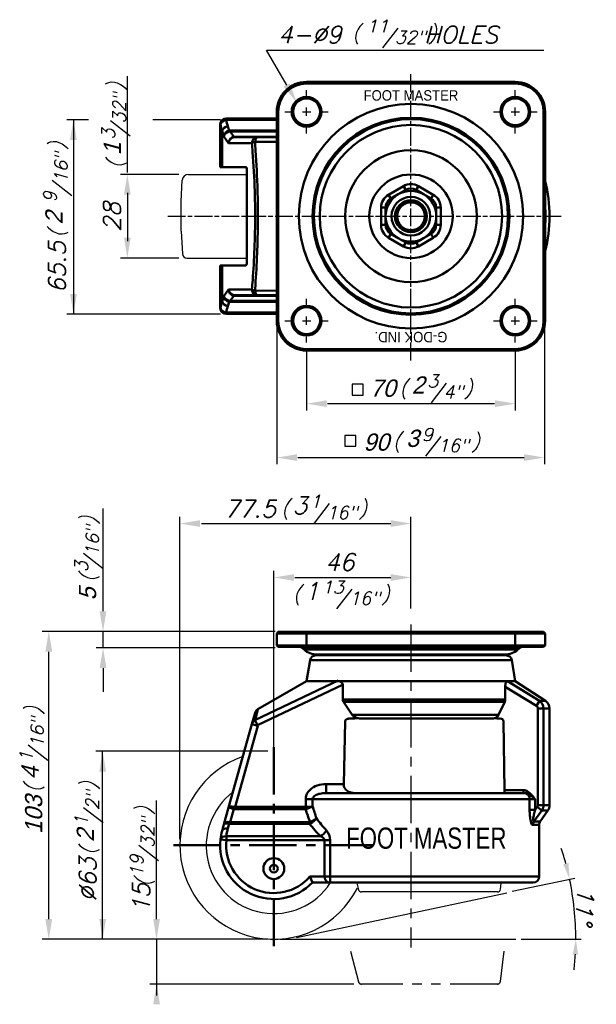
# Model space of a CAD drawing. Header units: millimetres. Extents: x 44 to 238, y 42 to 372.
import ezdxf
from ezdxf.enums import TextEntityAlignment as Align

# ---------------------------------------------------------------- set-up
doc = ezdxf.new("R2010")
doc.units = ezdxf.units.MM
doc.header["$LTSCALE"] = 0.5
for name, pattern in [('AM_ISO08W050', [18, 12, -1.5, 3, -1.5]), ('CENTER', [50.8, 31.75, -6.35, 6.35, -6.35]), ('PHANTOM2', [31.75, 15.875, -3.175, 3.175, -3.175, 3.175, -3.175])]:
    doc.linetypes.add(name, pattern=pattern)
doc.layers.get('0').update_dxf_attribs({"color": 3})
for name, color, linetype, lineweight in [('1', 1, 'CENTER', 50), ('AM_7', 1, 'AM_ISO08W050', 25), ('AM_VIS', 3, 'Continuous', 50)]:
    doc.layers.add(name, color=color, linetype=linetype, lineweight=lineweight)
for name, color, linetype in [('3', 3, 'Continuous'), ('CUSHION', 3, 'Continuous'), ('PLATE', 3, 'Continuous'), ('WHEEL', 3, 'Continuous')]:
    doc.layers.add(name, color=color, linetype=linetype)
doc.styles.add('GDD', font='romans.shx', dxfattribs={"oblique": 15, "height": 2})
doc.styles.add('제품글씨용', font='swisse.ttf')

msp = doc.modelspace()

# ---------------------------------------------------------------- linework, layer by layer
at = {"color": 1}
for p, q in [((127.15, 362.26), (220.17, 362.26)), ((133.94, 350.53), (127.15, 362.26)), ((80.48, 321.24), (80.48, 353.5)), ((67.45, 338.89), (60.14, 338.89)), ((62.4, 338.89), (62.4, 273.76)), ((111.7, 338.89), (89, 338.89)), ((97.74, 320.56), (78.22, 320.56)), ((80.48, 314.46), (80.48, 298.19)), ((97.74, 292.56), (78.22, 292.56)), ((111.7, 273.76), (60.14, 273.76)), ((130.6, 269.51), (130.6, 223.42)), ((220.34, 269.51), (220.34, 223.42)), ((140.6, 261.71), (140.6, 241.49)), ((210.6, 261.71), (210.6, 241.49)), ((147.58, 243.75), (203.62, 243.75)), ((137.64, 225.68), (213.56, 225.68)), ((72.32, 174.19), (72.32, 208.6)), ((98.1, 97.8), (98.1, 205.82)), ((175.6, 175.06), (175.6, 205.82)), ((175.6, 175.06), (175.6, 205.82)), ((105.33, 203.56), (168.82, 203.56)), ((129.6, 116.47), (129.6, 187.74)), ((136.65, 185.49), (168.82, 185.49)), ((175.6, 175.06), (175.6, 187.74)), ((130.1, 167.41), (51.87, 167.41)), ((130.1, 167.41), (70.06, 167.41)), ((72.32, 161.91), (72.32, 167.41)), ((130.1, 161.91), (70.06, 161.91)), ((54.13, 71), (54.13, 160.63)), ((72.32, 155.13), (72.32, 147.17)), ((127.61, 127.23), (69.94, 127.23)), ((72.2, 64.41), (72.2, 127.23)), ((90.28, 71), (90.28, 110.71)), ((209.54, 80.33), (230.55, 84.76)), ((137.24, 64.89), (207.8, 79.78)), ((127.61, 64.23), (51.87, 64.23)), ((127.61, 64.23), (69.94, 64.23)), ((127.61, 64.23), (88.02, 64.23)), ((90.28, 64.04), (90.28, 45.35)), ((131.6, 64.23), (210.82, 64.23)), ((212.6, 64.23), (232.67, 64.23)), ((156.48, 49.23), (88.02, 49.23))]:
    msp.add_line(p, q, dxfattribs=at)
for p, q in [((100.91, 320.56), (120.56, 320.56)), ((100.43, 292.56), (120.56, 292.56))]:
    msp.add_line(p, q)
at = {"color": 4}
for points in [[(155.9, 246.65), (159.52, 246.65), (159.52, 250.26), (155.9, 250.26)], [(153.48, 229.51), (157.09, 229.51), (157.09, 233.12), (153.48, 233.12)]]:
    msp.add_lwpolyline(points, close=True, dxfattribs=at)
for centre, radius, start, end in [((100.91, 318.56), 2, 90, 177.1376), ((100.43, 294.06), 1.5, 182.8624, 270), ((129.6, 95.73), 31.5, 109.2163, 332.9777)]:
    msp.add_arc(centre, radius, start, end)
at = {"color": 1}
for centre, start, end in [((134.06, 64.41), 15.0678, 18.2226), ((134.06, 64.41), 359.8914, 11.9131), ((134.06, 64.59), 353.6905, 356.8452)]:
    msp.add_arc(centre, 96.83, start, end, dxfattribs=at)
for points in [[(134.92, 351.09), (132.96, 349.96), (137.33, 344.66)], [(61.27, 332.11), (63.53, 332.11), (62.4, 338.89)], [(79.35, 313.79), (81.61, 313.79), (80.48, 320.56)], [(79.35, 299.34), (81.61, 299.34), (80.48, 292.56)], [(61.27, 280.54), (63.53, 280.54), (62.4, 273.76)], [(147.38, 244.88), (147.38, 242.62), (140.6, 243.75)], [(203.82, 244.88), (203.82, 242.62), (210.6, 243.75)], [(137.38, 226.81), (137.38, 224.55), (130.6, 225.68)], [(213.56, 226.81), (213.56, 224.55), (220.34, 225.68)], [(104.88, 204.69), (104.88, 202.43), (98.1, 203.56)], [(168.82, 204.69), (168.82, 202.43), (175.6, 203.56)], [(136.38, 186.61), (136.38, 184.36), (129.6, 185.49)], [(168.82, 186.61), (168.82, 184.36), (175.6, 185.49)], [(71.19, 174.19), (73.45, 174.19), (72.32, 167.41)], [(53, 160.63), (55.26, 160.63), (54.13, 167.41)], [(71.19, 155.13), (73.45, 155.13), (72.32, 161.91)], [(71.07, 120.45), (73.33, 120.45), (72.2, 127.23)], [(228.43, 89.79), (226.7, 89.37), (228.81, 84.4)], [(53, 71), (55.26, 71), (54.13, 64.23)], [(71.07, 71), (73.33, 71), (72.2, 64.23)], [(89.15, 71), (91.41, 71), (90.28, 64.23)], [(229.86, 59.11), (231.64, 59.06), (230.9, 64.41)], [(89.15, 42.45), (91.41, 42.45), (90.28, 49.23)]]:
    msp.add_solid(points, dxfattribs=at)
at = {"layer": '1', "linetype": 'CENTER'}
for p, q in [((129.6, 61.97), (129.6, 129.48)), ((95.98, 95.73), (163.22, 95.73))]:
    msp.add_line(p, q, dxfattribs=at)
at = {"layer": '3', "color": 1, "linetype": 'CENTER'}
msp.add_line((175.6, 169.78), (175.6, 61.49), dxfattribs=at)
at = {"layer": 'AM_7'}
for p, q in [((175.6, 258.19), (175.6, 354.94)), ((140.6, 346.92), (140.6, 348.86)), ((210.6, 346.92), (210.6, 348.86)), ((133.31, 341.56), (135.24, 341.56)), ((139.2, 341.56), (142, 341.56)), ((140.6, 340.17), (140.6, 342.96)), ((145.96, 341.56), (147.89, 341.56)), ((203.31, 341.56), (205.24, 341.56)), ((209.2, 341.56), (212, 341.56)), ((210.6, 340.17), (210.6, 342.96)), ((215.96, 341.56), (217.89, 341.56)), ((140.6, 334.27), (140.6, 336.2)), ((210.6, 334.27), (210.6, 336.2)), ((94.01, 306.56), (226.7, 306.56)), ((140.6, 276.92), (140.6, 278.86)), ((210.6, 276.92), (210.6, 278.86)), ((133.31, 271.56), (135.24, 271.56)), ((139.2, 271.56), (142, 271.56)), ((140.6, 270.17), (140.6, 272.96)), ((145.96, 271.56), (147.89, 271.56)), ((203.31, 271.56), (205.24, 271.56)), ((209.2, 271.56), (212, 271.56)), ((210.6, 270.17), (210.6, 272.96)), ((215.96, 271.56), (217.89, 271.56)), ((140.6, 264.27), (140.6, 266.2)), ((210.6, 264.27), (210.6, 266.2))]:
    msp.add_line(p, q, dxfattribs=at)
at = {"layer": 'AM_VIS'}
for p, q in [((140.6, 351.06), (140.6, 351.56)), ((210.6, 351.56), (140.6, 351.56)), ((140.6, 351.06), (210.6, 351.06)), ((210.6, 351.06), (210.6, 351.56)), ((131.1, 341.56), (130.6, 341.56)), ((130.6, 341.56), (130.6, 271.56)), ((131.1, 271.56), (131.1, 341.56)), ((220.1, 341.56), (220.6, 341.56)), ((220.1, 341.56), (220.1, 271.56)), ((220.6, 271.56), (220.6, 341.56)), ((111.6, 337.31), (111.71, 337.31)), ((111.6, 337.31), (111.6, 323.06)), ((113.7, 339.31), (113.6, 339.31)), ((113.7, 339.31), (113.7, 338.84)), ((113.7, 339.31), (130.6, 339.31)), ((130.6, 338.84), (113.7, 338.84)), ((114.19, 336.67), (114.66, 335.25)), ((112.27, 335.15), (112.27, 323.06)), ((112.87, 333.33), (112.27, 335.15)), ((114.45, 331.06), (112.87, 333.33)), ((114.96, 334.94), (114.96, 335.28)), ((114.96, 335.28), (130.6, 335.28)), ((114.96, 334.94), (116.19, 333.19)), ((130.6, 334.94), (114.96, 334.94)), ((122.27, 331.06), (114.45, 331.06)), ((116.59, 333.06), (116.59, 333.21)), ((116.59, 333.21), (130.6, 333.21)), ((116.59, 333.06), (124.2, 333.06)), ((130.6, 331.55), (123.3, 331.48)), ((130.6, 333.06), (124.2, 333.06)), ((111.6, 323.06), (112.27, 323.06)), ((120.28, 323.06), (112.27, 323.06)), ((120.56, 322.06), (120.56, 291.06)), ((173.1, 316.67), (168.1, 313.78)), ((168.1, 313.78), (168.85, 312.48)), ((168.85, 312.48), (171.35, 313.93)), ((171.35, 313.93), (173.85, 315.37)), ((173.1, 316.67), (173.85, 315.37)), ((177.35, 315.37), (178.1, 316.67)), ((177.35, 315.37), (179.85, 313.93)), ((183.1, 313.78), (178.1, 316.67)), ((179.85, 313.93), (182.35, 312.48)), ((182.35, 312.48), (183.1, 313.78)), ((165.6, 309.45), (165.6, 303.68)), ((165.6, 309.45), (167.1, 309.45)), ((167.1, 306.56), (167.1, 309.45)), ((184.1, 309.45), (184.1, 306.56)), ((184.1, 309.45), (185.6, 309.45)), ((185.6, 303.68), (185.6, 309.45)), ((165.6, 303.68), (167.1, 303.68)), ((167.1, 303.68), (167.1, 306.56)), ((184.1, 306.56), (184.1, 303.68)), ((184.1, 303.68), (185.6, 303.68)), ((168.1, 299.35), (168.85, 300.65)), ((171.35, 299.2), (168.85, 300.65)), ((182.35, 300.65), (179.85, 299.2)), ((182.35, 300.65), (183.1, 299.35)), ((168.1, 299.35), (173.1, 296.46)), ((173.85, 297.76), (171.35, 299.2)), ((173.1, 296.46), (173.85, 297.76)), ((179.85, 299.2), (177.35, 297.76)), ((177.35, 297.76), (178.1, 296.46)), ((178.1, 296.46), (183.1, 299.35)), ((112.27, 290.06), (111.6, 290.06)), ((111.6, 290.06), (111.6, 275.81)), ((112.27, 290.06), (120.28, 290.06)), ((112.27, 290.06), (112.27, 277.98)), ((112.87, 279.8), (114.45, 282.06)), ((114.45, 282.06), (122.27, 282.06)), ((130.6, 281.58), (123.3, 281.65)), ((112.27, 277.98), (112.87, 279.8)), ((114.66, 277.88), (114.19, 276.46)), ((116.19, 279.94), (114.96, 278.19)), ((114.96, 278.19), (130.6, 278.19)), ((114.96, 277.85), (114.96, 278.19)), ((130.6, 277.85), (114.96, 277.85)), ((124.2, 280.06), (116.59, 280.06)), ((116.59, 279.92), (116.59, 280.06)), ((130.6, 279.92), (116.59, 279.92)), ((130.6, 280.06), (124.2, 280.06)), ((111.71, 275.81), (111.6, 275.81)), ((113.7, 274.29), (130.6, 274.29)), ((113.7, 274.29), (113.7, 273.81)), ((113.6, 273.81), (113.7, 273.81)), ((130.6, 273.81), (113.7, 273.81)), ((130.6, 271.56), (131.1, 271.56)), ((220.6, 271.56), (220.1, 271.56)), ((140.6, 261.56), (140.6, 262.06)), ((210.6, 262.06), (140.6, 262.06)), ((140.6, 261.56), (210.6, 261.56)), ((210.6, 261.56), (210.6, 262.06)), ((130.6, 166.73), (131.1, 167.23)), ((130.6, 166.73), (130.6, 162.73)), ((140.6, 166.73), (130.6, 166.73)), ((131.1, 167.23), (140.6, 167.23)), ((140.6, 166.73), (140.6, 167.23)), ((210.6, 167.23), (140.6, 167.23)), ((140.6, 162.73), (140.6, 166.73)), ((140.6, 166.73), (210.6, 166.73)), ((210.6, 166.73), (210.6, 167.23)), ((210.6, 167.23), (220.1, 167.23)), ((210.6, 166.73), (210.6, 162.73)), ((220.6, 166.73), (210.6, 166.73)), ((220.6, 166.73), (220.1, 167.23)), ((220.6, 162.73), (220.6, 166.73)), ((131.1, 162.23), (130.6, 162.73)), ((130.6, 162.73), (140.6, 162.73)), ((140.6, 162.23), (131.1, 162.23)), ((139.78, 161.31), (139.29, 161.73)), ((211.91, 161.73), (139.29, 161.73)), ((210.6, 162.73), (140.6, 162.73)), ((140.6, 162.23), (140.6, 162.73)), ((140.6, 162.23), (210.6, 162.23)), ((210.6, 162.23), (210.6, 162.73)), ((210.6, 162.73), (220.6, 162.73)), ((220.1, 162.23), (210.6, 162.23)), ((211.42, 161.31), (211.91, 161.73)), ((220.1, 162.23), (220.6, 162.73)), ((211.42, 161.31), (139.78, 161.31)), ((207.46, 159.41), (143.74, 159.41)), ((144.05, 159.71), (207.15, 159.71)), ((141.78, 157.8), (140.6, 150.73)), ((141.78, 157.8), (209.42, 157.8)), ((209.42, 157.8), (210.6, 150.73)), ((151.23, 150.94), (123.22, 137.7)), ((152.63, 149.5), (124.11, 135.98)), ((140.6, 150.73), (124.26, 141.33)), ((140.6, 150.73), (151.33, 150.73)), ((151.33, 150.73), (207.93, 150.73)), ((152.74, 144.63), (152.74, 149.27)), ((207.22, 148.87), (207.22, 144.63)), ((217.69, 142.45), (207.23, 148.88)), ((218.74, 144.13), (207.93, 150.74)), ((207.93, 150.73), (210.6, 150.73)), ((210.6, 150.73), (220.74, 144.11)), ((207.22, 144.63), (152.74, 144.63)), ((155.9, 139.45), (152.96, 143.85)), ((152.97, 143.86), (207.05, 143.86)), ((207.05, 143.86), (205.01, 139.46)), ((218.73, 144.11), (217.68, 142.44)), ((220.74, 144.11), (218.73, 144.11)), ((123.34, 140.13), (122.27, 136.33)), ((124.27, 141.33), (123.3, 137.53)), ((205.01, 139.46), (155.91, 139.46)), ((218.16, 109.17), (218.16, 141.6)), ((218.16, 141.6), (220.07, 141.6)), ((220.07, 141.6), (220.07, 109.17)), ((220.07, 141.6), (222.1, 141.6)), ((222.1, 109.17), (222.1, 141.6)), ((114.45, 108.38), (122.27, 136.33)), ((124.2, 135.8), (116.59, 108.61)), ((122.27, 136.33), (124.2, 135.8)), ((124.2, 135.8), (123.3, 137.53)), ((153.49, 137.24), (153.04, 116.23)), ((156.79, 138.23), (155.08, 138.23)), ((157.99, 138.33), (156.79, 138.23)), ((159.2, 138.23), (202.92, 138.23)), ((204.43, 138.23), (203.66, 138.33)), ((205.57, 138.23), (204.43, 138.23)), ((207.03, 114.23), (206.68, 137.24)), ((207.03, 114.23), (206.68, 137.24)), ((147.13, 116.23), (153.04, 116.23)), ((147.13, 116.23), (147.13, 113.23)), ((213.35, 113.23), (147.13, 113.23)), ((213.35, 114.23), (207.03, 114.23)), ((213.35, 114.23), (213.35, 113.23)), ((214.62, 113.91), (214.29, 113.07)), ((140.31, 108.62), (140.31, 111.23)), ((140.31, 111.23), (142.61, 111.23)), ((142.61, 111.23), (142.61, 108.8)), ((142.61, 111.23), (215.41, 111.23)), ((215.41, 107.64), (215.41, 111.23)), ((217.27, 111.23), (215.41, 111.23)), ((217.27, 111.23), (217.27, 107.64)), ((220.07, 109.17), (218.16, 109.17)), ((222.1, 109.17), (220.07, 109.17)), ((112.87, 102.72), (114.45, 108.38)), ((116.19, 107.92), (114.96, 103.53)), ((116.59, 108.61), (140.25, 108.61)), ((116.59, 107.87), (116.59, 108.61)), ((140.25, 107.87), (116.59, 107.87)), ((140.25, 107.87), (140.25, 108.61)), ((140.42, 107.91), (140.25, 107.87)), ((142.61, 108.79), (140.31, 108.6)), ((140.42, 107.91), (140.31, 108.62)), ((215.41, 107.64), (217.27, 107.64)), ((219.54, 107.45), (216.8, 103.74)), ((217.97, 108.6), (217.27, 107.64)), ((217.97, 108.6), (219.54, 107.45)), ((218.96, 103.74), (221.56, 107.45)), ((219.54, 107.45), (221.56, 107.45)), ((112.27, 100.58), (112.87, 102.72)), ((114.66, 103), (114.19, 101.33)), ((114.96, 103.53), (141.61, 103.53)), ((114.96, 102.98), (114.96, 103.53)), ((141.61, 102.98), (114.96, 102.98)), ((141.61, 102.98), (141.61, 103.53)), ((216.46, 102.6), (218.6, 102.6)), ((218.96, 103.74), (216.8, 103.74)), ((218.6, 85.23), (218.6, 102.6)), ((111.71, 97.71), (113.7, 97.49)), ((113.7, 98.79), (145.24, 98.79)), ((113.7, 98.79), (113.7, 97.49)), ((146.65, 97.49), (113.7, 97.49)), ((146.65, 85.23), (146.65, 97.49)), ((148.54, 97.49), (146.65, 97.49)), ((148.54, 97.49), (148.54, 85.23)), ((141.67, 85.23), (146.65, 85.23)), ((142.56, 83.23), (141.68, 85.23)), ((148.48, 83.23), (142.55, 83.23)), ((148.54, 85.23), (146.65, 85.23)), ((216.6, 83.23), (148.48, 83.23)), ((218.6, 85.23), (148.54, 85.23))]:
    msp.add_line(p, q, dxfattribs=at)
for centre, radius in [((140.6, 341.56), 5), ((210.6, 341.56), 5), ((140.6, 341.56), 4.5), ((175.6, 306.56), 37.62), ((210.6, 341.56), 4.5), ((175.6, 306.56), 33.02), ((175.6, 306.56), 32.54), ((175.6, 306.56), 30.58), ((175.6, 306.56), 22.1), ((175.6, 306.56), 14), ((175.6, 306.56), 5.35), ((175.6, 306.56), 4.65), ((140.6, 271.56), 5), ((140.6, 271.56), 4.5), ((210.6, 271.56), 5), ((210.6, 271.56), 4.5), ((129.6, 87.93), 3.5), ((129.6, 87.93), 1.3)]:
    msp.add_circle(centre, radius, dxfattribs=at)
for centre, radius, start, end in [((140.6, 341.56), 10, 90, 180), ((140.6, 341.56), 9.5, 90, 180), ((210.6, 341.56), 10, 0, 90), ((210.6, 341.56), 9.5, 0, 90), ((113.6, 337.31), 2, 90, 180), ((175.6, 312.34), 5, 60, 120), ((175.6, 306.56), 46.5, 345.4074, 14.5926), ((170.6, 309.45), 5, 120, 180), ((175.6, 306.56), 8.5, 120, 180), ((175.6, 306.56), 8.5, 60, 120), ((175.6, 312.34), 3.5, 60, 120), ((175.6, 306.56), 8.5, 0, 60), ((180.6, 309.45), 5, 0, 60), ((170.6, 309.45), 3.5, 120, 180), ((175.6, 306.56), 6.5, 0, 180), ((180.6, 309.45), 3.5, 0, 60), ((175.6, 306.56), 45.14, 355.5056, 4.4944), ((170.6, 303.68), 5, 180, 240), ((175.6, 306.56), 8.5, 180, 240), ((170.6, 303.68), 3.5, 180, 240), ((175.6, 306.56), 6.5, 180, 0), ((175.6, 306.56), 8.5, 300, 0), ((180.6, 303.68), 3.5, 300, 0), ((180.6, 303.68), 5, 300, 0), ((175.6, 306.56), 8.5, 240, 300), ((175.6, 300.79), 3.5, 240, 300), ((175.6, 300.79), 5, 240, 300), ((113.6, 275.81), 2, 180, 270), ((140.6, 271.56), 10, 180, 270), ((140.6, 271.56), 9.5, 180, 270), ((210.6, 271.56), 10, 270, 0), ((210.6, 271.56), 9.5, 270, 0), ((137.98, 160.23), 2, 48.9767, 90), ((213.22, 160.23), 2, 90, 131.0233), ((144.05, 166.21), 6.5, 228.9767, 270), ((143.74, 157.41), 2, 90, 168.6901), ((207.15, 166.21), 6.5, 270, 311.0233), ((207.46, 157.41), 2, 11.3099, 90), ((151.38, 149.37), 1.36, 356.1212, 92.0826), ((154.16, 144.64), 1.42, 180.6262, 213.5146), ((205.39, 144.63), 1.83, 335.1021, 359.9225), ((217.17, 141.59), 0.99, 0.4394, 58.6393), ((217.06, 141.61), 3.01, 359.8988, 56.3656), ((219.1, 141.6), 3, 0, 56.8887), ((125.26, 139.59), 2, 119.9108, 164.3664), ((158.42, 141.61), 3.3, 220.6888, 262.6344), ((203.07, 140.41), 2.16, 285.7472, 333.7079), ((159.18, 144.73), 6.51, 259.5398, 270.1746), ((202.92, 140.78), 2.56, 269.9571, 286.7167), ((205.62, 137.16), 1.06, 4.1381, 92.8235), ((213.44, 111.87), 2.35, 60.0585, 92.2976), ((213.33, 110.28), 2.95, 71.0857, 89.6335), ((211.92, 105.9), 7.54, 44.8675, 71.7181), ((200.12, 96.98), 22.29, 39.7094, 49.417), ((217.19, 109.17), 0.97, 323.6168, 359.8922), ((217.05, 109.17), 3.03, 325.3968, 0.0292), ((219.1, 109.17), 3, 325.008, 0), ((140.25, 109), 0.385, 269.9209, 278.8435), ((138.64, 115.36), 7.67, 283.3981, 301.1644), ((141.62, 103.88), 0.353, 269.04, 292.7914), ((141.12, 104.82), 1.91, 284.9955, 297.2048), ((139.63, 109.79), 6.59, 288.8603, 310.69), ((139.63, 107.79), 5.23, 296.809, 325.0472), ((220.6, 102.6), 2, 145.008, 180), ((129.6, 95.73), 18, 164.3664, 173.6672), ((129.6, 97.02), 16, 164.3664, 173.6672), ((143.68, 97.4), 4.86, 1.1006, 43.2275), ((129.6, 95.73), 18, 173.6672, 316.017), ((129.6, 95.73), 16, 173.6672, 318.9855), ((148.55, 85.12), 1.9, 176.844, 268.0168), ((135.74, 84.61), 12.81, 353.8139, 2.769), ((216.6, 85.23), 2, 270, 0)]:
    msp.add_arc(centre, radius, start, end, dxfattribs=at)
at = {"layer": 'AM_VIS', "extrusion": (0, 0, -1)}
for centre, major_axis, ratio, start_param, end_param in [((113.7, 337.31), (0, 2), 0.993898, 4.712389, 6.283185), ((113.7, 337.31), (1.98, 0.26), 0.75923, 3.311897, 4.811195), ((129.6, 338.81), (18, 0), 0.755556, 2.868734, 3.031065), ((114.19, 335.15), (1.9, 0.63), 0.745188, 3.557603, 4.952969), ((129.6, 340.34), (16, 0), 0.85, 2.868734, 3.031065), ((114.79, 333.33), (1.39, 1.51), 0.897719, 4.021355, 5.416721), ((114.79, 333.33), (1.87, 0.77), 0.772758, 3.633953, 5.029319), ((118.06, 327.14), (-3.87, 7.97), 0.428624, 0.13025, 0.205428), ((114.66, 336.78), (-0.31, 1.98), 0.179692, 3.546895, 3.860237), ((118.06, 328.66), (-3.43, 6.22), 0.262221, 0.098071, 0.173249), ((116.38, 331.06), (0.04, 2.13), 0.902624, 4.697092, 6.167636), ((116.38, 331.06), (1.23, 1.67), 0.896904, 4.129313, 5.599857), ((119.39, 329.21), (-4.74, 3.19), 0.509311, 0.54727, 0.647523), ((116.19, 335.04), (-0.21, 1.99), 0.250168, 3.169453, 3.535271), ((119.39, 331.06), (-3.54, 1.72), 0.287182, 0.433378, 0.53363), ((124.2, 331.06), (0, 2), 0.963004, -1.570796, 0), ((124.2, 331.06), (1.99, 0.16), 0.277336, 3.425895, 4.266421), ((124.2, 331.06), (0, 2), 0.460866, -1.354564, 0), ((120.28, 322.06), (0, 1), 0.279838, 0, 1.570796), ((120.28, 291.06), (0, 1), 0.279838, 1.570796, 3.141593), ((116.38, 282.06), (-1.23, 1.67), 0.896904, 3.824921, 5.295465), ((116.38, 282.06), (-0.04, 2.13), 0.902624, 3.257142, 4.727686), ((124.2, 282.06), (0, 2), 0.963004, 3.141593, 4.712389), ((124.2, 282.06), (-1.99, 0.16), 0.277336, -1.124828, -0.284303), ((124.2, 282.06), (0, 2), 0.460866, 3.141593, 4.496156), ((129.6, 274.31), (-18, 0), 0.755556, 0.110528, 0.272859), ((114.19, 277.98), (-1.9, 0.63), 0.745188, 4.471809, 5.867175), ((114.79, 279.8), (-1.87, 0.77), 0.772758, 4.395459, 5.790825), ((114.79, 279.8), (-1.39, 1.51), 0.897719, 4.008057, 5.403423), ((114.66, 276.35), (0.31, 1.98), 0.179692, -0.718644, -0.405302), ((118.06, 285.99), (3.87, 7.97), 0.428624, 2.936165, 3.011343), ((118.06, 284.47), (3.43, 6.22), 0.262221, 2.968344, 3.043522), ((116.19, 278.08), (0.21, 1.99), 0.250168, -0.393678, -0.027861), ((119.39, 283.92), (4.74, 3.19), 0.509311, 2.49407, 2.594322), ((119.39, 282.06), (3.54, 1.72), 0.287182, 2.607963, 2.708215), ((113.7, 275.81), (-1.98, 0.26), 0.75923, 4.613583, 6.112881), ((113.7, 275.81), (0, 2), 0.993898, 3.141593, 4.712389), ((129.6, 272.79), (-16, 0), 0.85, 0.110528, 0.272859), ((124.2, 135.8), (-1.93, 0.54), 0.957633, 0, 0.840526), ((213.56, 111.23), (0, 2), 0.925896, 0.401472, 1.570796), ((116.38, 107.84), (1.93, -0.54), 0.371884, 3.141593, 4.612137), ((116.38, 107.84), (-1.93, 0.54), 0.012428, 0, 1.470544), ((116.19, 108.66), (0.5, 1.94), 0.100067, 1.572668, 1.938485), ((119.39, 117.87), (-3.3, -9.92), 0.380029, 6.15757, 6.257822), ((119.39, 118.61), (-3.03, -10), 0.190305, 6.171753, 6.272006), ((175.6, 181.44), (0, -115), 0.4, 0.826791, 0.876624), ((175.6, 182.55), (0, -115), 0.373913, 0.828259, 0.874599), ((114.79, 102.18), (1.93, -0.54), 0.658984, 3.141593, 4.536959), ((114.79, 102.18), (-1.93, 0.54), 0.385029, 0, 1.395366), ((114.66, 104.3), (0.36, 1.97), 0.152738, 1.947863, 2.261205), ((118.06, 112.55), (-3.67, -9.47), 0.38364, 6.135634, 6.210812), ((118.06, 113.85), (-3.3, -10.31), 0.181051, 6.179982, 6.25516), ((175.6, 139.44), (0, -54.12), 0.85, 0.72077, 0.831377), ((141.76, 104.3), (-0.8, 1.83), 0.158786, 4.086092, 4.36542), ((175.6, 141.39), (0, -54.12), 0.794565, 0.72077, 0.828259), ((218.36, 102.6), (0, 2), 0.950221, 4.712389, 5.323115), ((114.19, 100.04), (-1.93, 0.54), 0.63341, 0, 1.395366), ((145.24, 100.73), (2.16, 2.09), 0.521284, 1.076654, 2.037968), ((113.7, 97.49), (-1.99, 0.22), 0.645345, 0, 1.499298)]:
    msp.add_ellipse(centre, major_axis=major_axis, ratio=ratio, start_param=start_param, end_param=end_param, dxfattribs=at)
at = {"layer": 'AM_VIS'}
for points, knots in [([(122.27, 331.06), (122.35, 330.1), (122.43, 329.12), (122.82, 323.81), (123.06, 319.39), (123.29, 312.15), (123.34, 309.36), (123.34, 305.17), (123.33, 303.77), (123.27, 300.14), (123.2, 297.91), (122.97, 292.14), (122.76, 288.61), (122.44, 284.11), (122.36, 283.09), (122.27, 282.07)], [8.702386, 8.702386, 8.702386, 8.702386, 11.725288, 11.725288, 25.125616, 25.125616, 33.500822, 33.500822, 37.688425, 37.688425, 44.388589, 44.388589, 55.108852, 55.108852, 58.299258, 58.299258, 58.299258, 58.299258]), ([(123.3, 331.49), (123.37, 330.51), (123.44, 329.53), (123.8, 324.14), (124.02, 319.64), (124.22, 312.26), (124.26, 309.41), (124.26, 305.14), (124.25, 303.72), (124.2, 300.02), (124.15, 297.74), (123.94, 291.86), (123.75, 288.28), (123.45, 283.71), (123.38, 282.67), (123.3, 281.64)], [8.702386, 8.702386, 8.702386, 8.702386, 11.725288, 11.725288, 25.125616, 25.125616, 33.500822, 33.500822, 37.688425, 37.688425, 44.388589, 44.388589, 55.108852, 55.108852, 58.299258, 58.299258, 58.299258, 58.299258]), ([(207.93, 150.73), (207.84, 150.73), (207.74, 150.68), (207.58, 150.51), (207.5, 150.39), (207.38, 150.08), (207.33, 149.9), (207.27, 149.58), (207.25, 149.44), (207.23, 149.16), (207.22, 149.01), (207.22, 148.87)], [0, 0, 0, 0, 0.705829, 0.705829, 1.350908, 1.350908, 1.999792, 1.999792, 2.419645, 2.419645, 2.860534, 2.860534, 2.860534, 2.860534]), ([(153.49, 137.24), (153.49, 137.29), (153.5, 137.34), (153.53, 137.45), (153.55, 137.5), (153.6, 137.61), (153.65, 137.67), (153.74, 137.78), (153.8, 137.83), (153.92, 137.92), (154.01, 137.97), (154.18, 138.06), (154.28, 138.09), (154.47, 138.15), (154.59, 138.18), (154.84, 138.22), (154.97, 138.23), (155.08, 138.23)], [0.01354, 0.01354, 0.01354, 0.01354, 0.158839, 0.158839, 0.317677, 0.317677, 0.519759, 0.519759, 0.72184, 0.72184, 0.990439, 0.990439, 1.259039, 1.259039, 1.604495, 1.604495, 1.949952, 1.949952, 1.949952, 1.949952]), ([(140.31, 111.23), (140.31, 111.45), (140.33, 111.68), (140.43, 112.27), (140.55, 112.62), (140.96, 113.48), (141.33, 113.95), (142.43, 115), (143.28, 115.46), (145.12, 116.08), (146.13, 116.23), (147.13, 116.23)], [-9.332889, -9.332889, -9.332889, -9.332889, -8.649315, -8.649315, -7.555597, -7.555597, -5.805649, -5.805649, -3.005732, -3.005732, 0, 0, 0, 0]), ([(153.04, 116.23), (153.04, 116.22), (153.04, 116.2), (153.04, 116.09), (153.05, 115.99), (153.07, 115.78), (153.09, 115.67), (153.17, 115.37), (153.24, 115.17), (153.39, 114.89), (153.46, 114.78), (153.61, 114.56), (153.7, 114.46), (153.97, 114.17), (154.18, 114.01), (154.88, 113.57), (155.49, 113.38), (156.44, 113.24), (156.75, 113.23), (157.06, 113.23)], [7.144934, 7.144934, 7.144934, 7.144934, 7.175965, 7.175965, 7.477282, 7.477282, 7.778598, 7.778598, 8.381232, 8.381232, 8.800902, 8.800902, 9.220573, 9.220573, 10.059914, 10.059914, 12.224483, 12.224483, 13.261198, 13.261198, 13.261198, 13.261198]), ([(142.61, 111.23), (142.61, 111.32), (142.62, 111.41), (142.69, 111.64), (142.76, 111.78), (143.02, 112.13), (143.24, 112.32), (143.95, 112.73), (144.5, 112.92), (145.72, 113.17), (146.42, 113.23), (147.13, 113.23)], [-9.332889, -9.332889, -9.332889, -9.332889, -8.649315, -8.649315, -7.555597, -7.555597, -5.805649, -5.805649, -3.005732, -3.005732, 0, 0, 0, 0]), ([(206.55, 113.23), (206.62, 113.23), (206.7, 113.26), (206.82, 113.37), (206.87, 113.45), (206.96, 113.65), (206.99, 113.76), (207.03, 113.99), (207.03, 114.11), (207.03, 114.23)], [0, 0, 0, 0, 0.482361, 0.482361, 0.918463, 0.918463, 1.308999, 1.308999, 1.670863, 1.670863, 1.670863, 1.670863]), ([(216.46, 102.6), (216.41, 102.6), (216.36, 102.61), (216.23, 102.7), (216.15, 102.8), (215.95, 103.15), (215.85, 103.46), (215.63, 104.37), (215.54, 105.02), (215.44, 106.33), (215.41, 106.98), (215.41, 107.64)], [-6.584271, -6.584271, -6.584271, -6.584271, -6.084872, -6.084872, -5.285835, -5.285835, -4.007376, -4.007376, -1.961841, -1.961841, 0, 0, 0, 0]), ([(216.8, 103.74), (216.77, 103.73), (216.74, 103.73), (216.66, 103.77), (216.63, 103.83), (216.58, 104.07), (216.58, 104.3), (216.64, 104.99), (216.73, 105.51), (216.97, 106.56), (217.11, 107.1), (217.27, 107.64)], [-6.584271, -6.584271, -6.584271, -6.584271, -6.084872, -6.084872, -5.285835, -5.285835, -4.007376, -4.007376, -1.961841, -1.961841, 0, 0, 0, 0]), ([(145.24, 98.79), (145.34, 98.75), (145.43, 98.71), (145.67, 98.59), (145.8, 98.52), (146.13, 98.31), (146.31, 98.17), (146.57, 97.85), (146.65, 97.67), (146.65, 97.49)], [0, 0, 0, 0, 0.480363, 0.480363, 1.248945, 1.248945, 2.478675, 2.478675, 3.842906, 3.842906, 3.842906, 3.842906])]:
    msp.add_open_spline(points, degree=3, knots=knots, dxfattribs=at)
at = {"layer": 'CUSHION', "ltscale": 2}
for p, q in [((157.41, 83.1), (157.99, 80.85)), ((205.58, 80.98), (205.84, 83.1)), ((204.6, 80.1), (158.96, 80.1))]:
    msp.add_line(p, q, dxfattribs=at)
at = {"layer": 'CUSHION', "color": 1, "linetype": 'PHANTOM2', "ltscale": 2}
for p, q in [((155.32, 60.29), (157.99, 49.97)), ((205.58, 50.1), (206.81, 60.29)), ((204.6, 49.23), (158.96, 49.23))]:
    msp.add_line(p, q, dxfattribs=at)
at = {"layer": 'CUSHION', "ltscale": 2}
for centre, start, end in [((158.96, 81.1), 194.5002, 270), ((204.6, 81.1), 270, 353.1672)]:
    msp.add_arc(centre, 0.995, start, end, dxfattribs=at)
at = {"layer": 'CUSHION', "color": 1, "linetype": 'PHANTOM2', "ltscale": 2}
for centre, start, end in [((158.96, 50.22), 194.5002, 270), ((204.6, 50.22), 270, 353.1672)]:
    msp.add_arc(centre, 0.995, start, end, dxfattribs=at)
at = {"layer": 'Defpoints', "color": 1, "linetype": 'ByBlock', "ltscale": 2}
msp.add_point((203.31, 49.23), dxfattribs=at)
at = {"layer": 'WHEEL'}
for p, q in [((98.55, 311.53), (98.91, 318.66)), ((98.55, 301.59), (98.55, 311.53)), ((98.55, 301.59), (98.93, 293.99))]:
    msp.add_line(p, q, dxfattribs=at)
msp.add_arc((129.6, 95.54), 22.67, 127.1453, 326.7533, dxfattribs=at)

# ---------------------------------------------------------------- texts
at = {"color": 4, "style": 'GDD', "oblique": 15}
for s, height, p in [('4-%%c9      HOLES', 5.7842, (130.99, 364.52)), ('(', 4.63, (155.93, 365.72, 7.01)), ('11', 4.338, (160.65, 368.09, 0.93)), (')', 4.63, (181.46, 365.72, 7.01)), ('/32"', 4.338, (166.09, 364.39, 0.93)), ('(', 4.63, (171.73, 246.78, 7.01)), ('3', 4.34, (181.06, 249.16, 0.93)), (')', 4.63, (193.53, 246.78, 7.01)), ('/4"', 4.338, (182.34, 245.46, 0.93)), ('9', 4.34, (179.21, 231.25, 0.93)), ('(', 4.63, (169.56, 228.88, 7.01)), ('/16"', 4.338, (180.5, 227.55, 0.93)), (')', 4.63, (195.94, 228.88, 7.01)), ('(', 4.63, (132.11, 206.42, 7.01)), ('3', 5.78, (135.88, 206.74)), ('1', 4.34, (141.7, 208.8, 0.93)), (')', 4.63, (158.11, 206.42, 7.01)), ('/16"', 4.338, (143.1, 205.09, 0.93)), ('(', 4.63, (136.05, 177.71, 7.01)), ('1', 5.78, (139.81, 178.02)), ('13', 4.338, (145.64, 180.08, 0.93)), (')', 4.63, (165.71, 177.71, 7.01)), ('/16"', 4.338, (150.7, 176.38, 0.93))]:
    msp.add_text(s, height=height, dxfattribs=at).set_placement(p)
for s, height, p in [(')', 4.63, (78.63, 348.86, 7.01)), ('/32"', 4.338, (79.96, 333.5, 0.93)), ('3', 4.34, (76.26, 332.21, 0.93)), (')', 4.63, (59.09, 328.92, 7.01)), ('/16"', 4.338, (60.42, 313.55, 0.93)), ('(', 4.63, (78.63, 322.71, 7.01)), ('9', 4.34, (56.72, 311.13, 0.93)), ('(', 4.63, (59.09, 299.5, 7.01)), (')', 4.63, (69.56, 203.45, 7.01)), ('/16"', 4.338, (70.89, 188.51, 0.93)), ('3', 4.34, (67.19, 187.23, 0.93)), ('(', 4.63, (69.56, 184.08, 7.01)), (')', 4.63, (51.08, 139.63, 7.01)), ('/16"', 4.338, (52.41, 124.31, 0.93)), ('1', 4.34, (48.71, 123.59, 0.93)), (')', 4.63, (69.6, 114.47, 7.01)), ('(', 4.63, (51.08, 113.52, 7.01)), ('/2"', 4.338, (70.92, 103.35, 0.93)), (')', 4.63, (88.15, 106.07, 7.01)), ('1', 4.34, (67.22, 102.06, 0.93)), ('/32"', 4.338, (89.48, 90.71, 0.93)), ('(', 4.63, (69.6, 92.56, 7.01)), ('19', 4.338, (85.78, 85.14, 0.93)), ('(', 4.63, (88.15, 81.97, 7.01))]:
    msp.add_text(s, height=height, rotation=90, dxfattribs=at).set_placement(p)
at = {"color": 2, "style": '제품글씨용', "width": 0.9}
msp.add_text('FOOT MASTER', height=3.5, dxfattribs=at).set_placement((175.6, 347.06), align=Align.MIDDLE_CENTER)
msp.add_text('G-DOK IND.', height=3.5, rotation=180, dxfattribs=at).set_placement((175.6, 266.06), align=Align.MIDDLE_CENTER)
at = {"color": 4, "attachment_point": 5, "style": 'GDD'}
for s, insert, char_height, rotation in [('{\\f??|b0|i0|c0|p49;1}', (75.42, 329.17), 5.7842, 90), ('28', (75.33, 306.33), 5.784, 90), ('{\\f??|b0|i0|c0|p49;2}', (55.88, 305.96), 5.7842, 90), ('65.5', (56.9, 289.47), 5.784, 90), ('{\\f??|b0|i0|c0|p49;5}', (67.17, 179.96), 5.7842, 90), ('{\\f??|b0|i0|c0|p49;4}', (47.87, 119.98), 5.7842, 90), ('{\\f??|b0|i0|c129|p49;103}', (49.1, 106), 5.7842, 90), ('{\\f??|b0|i0|c0|p49;2}', (66.39, 99.02), 5.7842, 90), ('%%c63', (67.18, 84.25), 5.784, 90), ('15', (85.13, 78.04), 5.784, 90), ('11%%D', (233.95, 75.41), 5.686, 266)]:
    msp.add_mtext(s, dxfattribs=dict(at, insert=insert, char_height=char_height, rotation=rotation))
for s, insert, char_height in [('\\A1;{\\f??|b0|i0|c0|p49;70}', (166.18, 248.9), 5.7842), ('{\\f??|b0|i0|c0|p49;2}', (178.02, 249.99), 5.7842), ('{\\f??|b0|i0|c129|p49;3}', (176.17, 232.09), 5.7842), ('\\A1;{\\f??|b0|i0|c0|p49;90}', (163.97, 230.83), 5.7842), ('77.5', (121.63, 208.52), 5.784), ('46', (151.71, 190.64), 5.784)]:
    msp.add_mtext(s, dxfattribs=dict(at, insert=insert, char_height=char_height))
at = {"layer": 'PLATE', "color": 4, "ltscale": 2, "style": '제품글씨용', "width": 0.75}
msp.add_text('FOOT MASTER', height=7.108, dxfattribs=at).set_placement((180.75, 98.14), align=Align.MIDDLE_CENTER)

doc.saveas('drawing.dxf')
